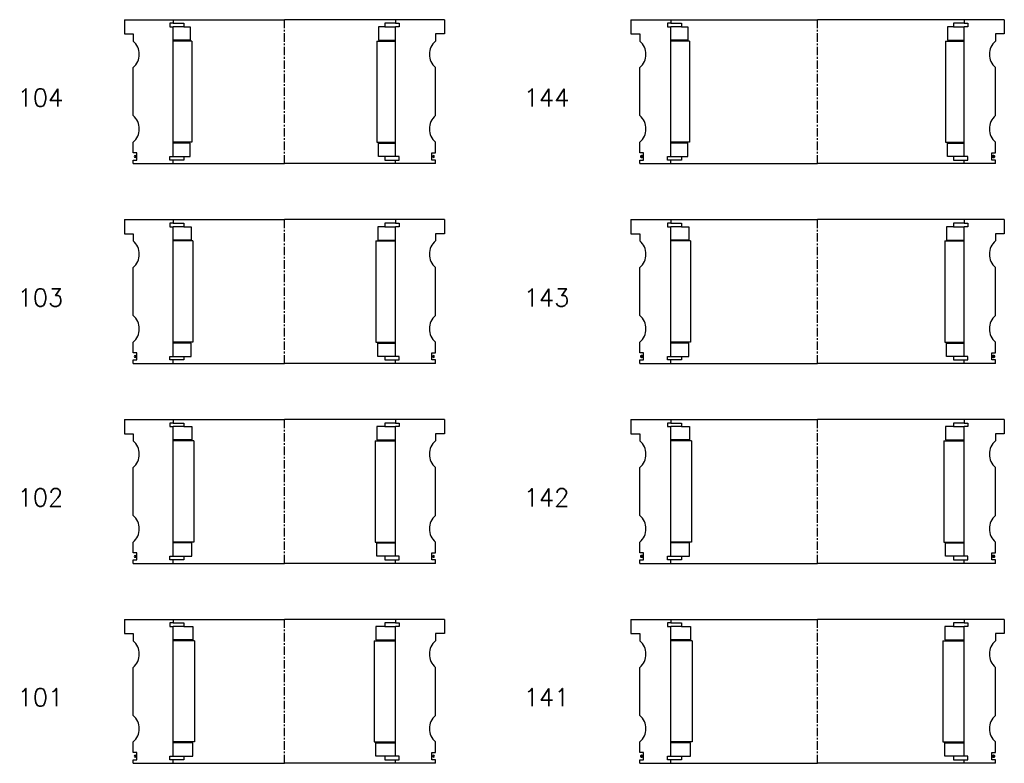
# Model space of a CAD drawing. Extents: x -2018 to 705, y -3434 to 10376.
# Tile 43 of 50: x 151 to 705, y 6020 to 6439. Entities that reach past the tile are written whole.
import ezdxf

# ---------------------------------------------------------------- set-up
doc = ezdxf.new("R2010")
doc.units = 0
doc.header["$LTSCALE"] = 0.15
doc.linetypes.add('CENTER', pattern=[50.8, 31.75, -6.35, 6.35, -6.35])
doc.layers.get('0').update_dxf_attribs({"linetype": 'CONTINUOUS'})
doc.layers.add('CENTER', color=9, linetype='CENTER')
doc.styles.add('ROMANS', font='romans')

# ---------------------------------------------------------------- blocks, each defined once
blk = doc.blocks.new('6S144210T')
for p, q in [((-105, 40.5), (-82.5, 40.5)), ((-105, 40.5), (-105, 32.5)), ((-82.5, 40.5), (0, 40.5)), ((-82.5, 40.5), (-82.5, 38.5)), ((82.5, 40.5), (0, 40.5)), ((82.5, 40.5), (82.5, 38.5)), ((105, 40.5), (82.5, 40.5)), ((105, 40.5), (105, 32.5)), ((-82.5, 38.5), (-84.5, 38.5)), ((-84.5, 38.5), (-84.5, 36.5)), ((-84.5, 36.5), (-82.5, 36.5)), ((-82.5, 38.5), (-76.5, 38.5)), ((-82.5, -36.5), (-82.5, 36.5)), ((-76.5, 36.5), (-82.5, 36.5)), ((-76.5, 38.5), (-76.5, 36.5)), ((-76.5, 36.5), (-73, 36.5)), ((-73, 36.5), (-73, 29)), ((76.5, 36.5), (73, 36.5)), ((73, 36.5), (73, 29)), ((82.5, 38.5), (76.5, 38.5)), ((76.5, 38.5), (76.5, 36.5)), ((76.5, 36.5), (82.5, 36.5)), ((82.5, 38.5), (84.5, 38.5)), ((84.5, 36.5), (82.5, 36.5)), ((82.5, -36.5), (82.5, 36.5)), ((84.5, 38.5), (84.5, 36.5)), ((-105, 32.5), (-100, 32.5)), ((-100, 32.5), (-100, 28.5)), ((-73, 29), (-82.5, 29)), ((-72, 28.5), (-82.5, 28.5)), ((-72, 28.5), (-72, -28.5)), ((72, 28.5), (72, -28.5)), ((72, 28.5), (82.5, 28.5)), ((73, 29), (82.5, 29)), ((100, 32.5), (100, 28.5)), ((105, 32.5), (100, 32.5)), ((-100, -13.5), (-100, 13.5)), ((100, -13.5), (100, 13.5)), ((-100, -34.5), (-100, -28.5)), ((-72, -28.5), (-82.5, -28.5)), ((-73, -29), (-82.5, -29)), ((-73, -36.5), (-73, -29)), ((72, -28.5), (82.5, -28.5)), ((73, -36.5), (73, -29)), ((73, -29), (82.5, -29)), ((100, -34.5), (100, -28.5)), ((-98, -34.5), (-100, -34.5)), ((-100, -40.5), (-100, -38.5)), ((-100, -38.5), (-98, -38.5)), ((-98, -38.5), (-98, -34.5)), ((-84.5, -38.5), (-84.5, -36.5)), ((-84.5, -36.5), (-82.5, -36.5)), ((-82.5, -38.5), (-84.5, -38.5)), ((-82.5, -36.5), (-76.5, -36.5)), ((-82.5, -40.5), (-82.5, -38.5)), ((-76.5, -38.5), (-82.5, -38.5)), ((-76.5, -36.5), (-76.5, -38.5)), ((-76.5, -36.5), (-73, -36.5)), ((76.5, -36.5), (73, -36.5)), ((82.5, -36.5), (76.5, -36.5)), ((76.5, -36.5), (76.5, -38.5)), ((76.5, -38.5), (82.5, -38.5)), ((84.5, -36.5), (82.5, -36.5)), ((82.5, -40.5), (82.5, -38.5)), ((82.5, -38.5), (84.5, -38.5)), ((84.5, -38.5), (84.5, -36.5)), ((98, -38.5), (98, -34.5)), ((98, -34.5), (100, -34.5)), ((100, -38.5), (98, -38.5)), ((100, -40.5), (100, -38.5)), ((-100, -40.5), (-82.5, -40.5)), ((-82.5, -40.5), (0, -40.5)), ((82.5, -40.5), (0, -40.5)), ((100, -40.5), (82.5, -40.5))]:
    blk.add_line(p, q)
at = {"const_width": 0.95}
for points in [[(-98.45, -36.52, -1), (-99.5, -36.52, -1)], [(98.45, -36.52, 1), (99.5, -36.52, 1)]]:
    blk.add_lwpolyline(points, format="xyb", close=True, dxfattribs=at)
for centre, start, end in [((-106.61, 21), 311.4096, 48.5904), ((106.61, 21), 131.4096, 228.5904), ((-106.61, -21), 311.4096, 48.5904), ((106.61, -21), 131.4096, 228.5904)]:
    blk.add_arc(centre, 10, start, end)
at = {"layer": 'CENTER'}
blk.add_line((0, -40.5), (0, 40.5), dxfattribs=at)
blk = doc.blocks.new('6S143210T')
for p, q in [((-105, 40.5), (-82.5, 40.5)), ((-105, 40.5), (-105, 32.5)), ((-82.5, 40.5), (0, 40.5)), ((-82.5, 40.5), (-82.5, 38.5)), ((82.5, 40.5), (0, 40.5)), ((82.5, 40.5), (82.5, 38.5)), ((105, 40.5), (82.5, 40.5)), ((105, 40.5), (105, 32.5)), ((-82.5, 38.5), (-84.5, 38.5)), ((-84.5, 38.5), (-84.5, 36.5)), ((-84.5, 36.5), (-82.5, 36.5)), ((-82.5, 38.5), (-76.5, 38.5)), ((-82.5, -36.5), (-82.5, 36.5)), ((-76.5, 36.5), (-82.5, 36.5)), ((-76.5, 38.5), (-76.5, 36.5)), ((-76.5, 36.5), (-72.5, 36.5)), ((-72.5, 36.5), (-72.5, 29)), ((76.5, 36.5), (72.5, 36.5)), ((72.5, 36.5), (72.5, 29)), ((82.5, 38.5), (76.5, 38.5)), ((76.5, 38.5), (76.5, 36.5)), ((76.5, 36.5), (82.5, 36.5)), ((82.5, 38.5), (84.5, 38.5)), ((84.5, 36.5), (82.5, 36.5)), ((82.5, -36.5), (82.5, 36.5)), ((84.5, 38.5), (84.5, 36.5)), ((-105, 32.5), (-100, 32.5)), ((-100, 32.5), (-100, 28.5)), ((-72.5, 29), (-82.5, 29)), ((-71.5, 28.5), (-82.5, 28.5)), ((-71.5, 28.5), (-71.5, -28.5)), ((71.5, 28.5), (71.5, -28.5)), ((71.5, 28.5), (82.5, 28.5)), ((72.5, 29), (82.5, 29)), ((100, 32.5), (100, 28.5)), ((105, 32.5), (100, 32.5)), ((-100, -13.5), (-100, 13.5)), ((100, -13.5), (100, 13.5)), ((-100, -34.5), (-100, -28.5)), ((-71.5, -28.5), (-82.5, -28.5)), ((-72.5, -29), (-82.5, -29)), ((-72.5, -36.5), (-72.5, -29)), ((71.5, -28.5), (82.5, -28.5)), ((72.5, -36.5), (72.5, -29)), ((72.5, -29), (82.5, -29)), ((100, -34.5), (100, -28.5)), ((-98, -34.5), (-100, -34.5)), ((-100, -40.5), (-100, -38.5)), ((-100, -38.5), (-98, -38.5)), ((-98, -38.5), (-98, -34.5)), ((-84.5, -38.5), (-84.5, -36.5)), ((-84.5, -36.5), (-82.5, -36.5)), ((-82.5, -38.5), (-84.5, -38.5)), ((-82.5, -36.5), (-76.5, -36.5)), ((-82.5, -40.5), (-82.5, -38.5)), ((-76.5, -38.5), (-82.5, -38.5)), ((-76.5, -36.5), (-76.5, -38.5)), ((-76.5, -36.5), (-72.5, -36.5)), ((76.5, -36.5), (72.5, -36.5)), ((82.5, -36.5), (76.5, -36.5)), ((76.5, -36.5), (76.5, -38.5)), ((76.5, -38.5), (82.5, -38.5)), ((84.5, -36.5), (82.5, -36.5)), ((82.5, -40.5), (82.5, -38.5)), ((82.5, -38.5), (84.5, -38.5)), ((84.5, -38.5), (84.5, -36.5)), ((98, -38.5), (98, -34.5)), ((98, -34.5), (100, -34.5)), ((100, -38.5), (98, -38.5)), ((100, -40.5), (100, -38.5)), ((-100, -40.5), (-82.5, -40.5)), ((-82.5, -40.5), (0, -40.5)), ((82.5, -40.5), (0, -40.5)), ((100, -40.5), (82.5, -40.5))]:
    blk.add_line(p, q)
at = {"const_width": 0.95}
for points in [[(-98.45, -36.52, -1), (-99.5, -36.52, -1)], [(98.45, -36.52, 1), (99.5, -36.52, 1)]]:
    blk.add_lwpolyline(points, format="xyb", close=True, dxfattribs=at)
for centre, start, end in [((-106.61, 21), 311.4096, 48.5904), ((106.61, 21), 131.4096, 228.5904), ((-106.61, -21), 311.4096, 48.5904), ((106.61, -21), 131.4096, 228.5904)]:
    blk.add_arc(centre, 10, start, end)
at = {"layer": 'CENTER'}
blk.add_line((0, -40.5), (0, 40.5), dxfattribs=at)
blk = doc.blocks.new('6S142210T')
for p, q in [((-105, 40.5), (-82.5, 40.5)), ((-105, 40.5), (-105, 32.5)), ((-82.5, 40.5), (0, 40.5)), ((-82.5, 40.5), (-82.5, 38.5)), ((82.5, 40.5), (0, 40.5)), ((82.5, 40.5), (82.5, 38.5)), ((105, 40.5), (82.5, 40.5)), ((105, 40.5), (105, 32.5)), ((-82.5, 38.5), (-84.5, 38.5)), ((-84.5, 38.5), (-84.5, 36.5)), ((-84.5, 36.5), (-82.5, 36.5)), ((-82.5, 38.5), (-76.5, 38.5)), ((-82.5, -36.5), (-82.5, 36.5)), ((-76.5, 36.5), (-82.5, 36.5)), ((-76.5, 38.5), (-76.5, 36.5)), ((-76.5, 36.5), (-72, 36.5)), ((-72, 36.5), (-72, 29)), ((76.5, 36.5), (72, 36.5)), ((72, 36.5), (72, 29)), ((82.5, 38.5), (76.5, 38.5)), ((76.5, 38.5), (76.5, 36.5)), ((76.5, 36.5), (82.5, 36.5)), ((82.5, 38.5), (84.5, 38.5)), ((84.5, 36.5), (82.5, 36.5)), ((82.5, -36.5), (82.5, 36.5)), ((84.5, 38.5), (84.5, 36.5)), ((-105, 32.5), (-100, 32.5)), ((-100, 32.5), (-100, 28.5)), ((-72, 29), (-82.5, 29)), ((-71, 28.5), (-82.5, 28.5)), ((-71, 28.5), (-71, -28.5)), ((71, 28.5), (71, -28.5)), ((71, 28.5), (82.5, 28.5)), ((72, 29), (82.5, 29)), ((100, 32.5), (100, 28.5)), ((105, 32.5), (100, 32.5)), ((-100, -13.5), (-100, 13.5)), ((100, -13.5), (100, 13.5)), ((-100, -34.5), (-100, -28.5)), ((-71, -28.5), (-82.5, -28.5)), ((-72, -29), (-82.5, -29)), ((-72, -36.5), (-72, -29)), ((71, -28.5), (82.5, -28.5)), ((72, -36.5), (72, -29)), ((72, -29), (82.5, -29)), ((100, -34.5), (100, -28.5)), ((-98, -34.5), (-100, -34.5)), ((-100, -40.5), (-100, -38.5)), ((-100, -38.5), (-98, -38.5)), ((-98, -38.5), (-98, -34.5)), ((-84.5, -38.5), (-84.5, -36.5)), ((-84.5, -36.5), (-82.5, -36.5)), ((-82.5, -38.5), (-84.5, -38.5)), ((-82.5, -36.5), (-76.5, -36.5)), ((-82.5, -40.5), (-82.5, -38.5)), ((-76.5, -38.5), (-82.5, -38.5)), ((-76.5, -36.5), (-76.5, -38.5)), ((-76.5, -36.5), (-72, -36.5)), ((76.5, -36.5), (72, -36.5)), ((82.5, -36.5), (76.5, -36.5)), ((76.5, -36.5), (76.5, -38.5)), ((76.5, -38.5), (82.5, -38.5)), ((84.5, -36.5), (82.5, -36.5)), ((82.5, -40.5), (82.5, -38.5)), ((82.5, -38.5), (84.5, -38.5)), ((84.5, -38.5), (84.5, -36.5)), ((98, -38.5), (98, -34.5)), ((98, -34.5), (100, -34.5)), ((100, -38.5), (98, -38.5)), ((100, -40.5), (100, -38.5)), ((-100, -40.5), (-82.5, -40.5)), ((-82.5, -40.5), (0, -40.5)), ((82.5, -40.5), (0, -40.5)), ((100, -40.5), (82.5, -40.5))]:
    blk.add_line(p, q)
at = {"const_width": 0.95}
for points in [[(-98.45, -36.52, -1), (-99.5, -36.52, -1)], [(98.45, -36.52, 1), (99.5, -36.52, 1)]]:
    blk.add_lwpolyline(points, format="xyb", close=True, dxfattribs=at)
for centre, start, end in [((-106.61, 21), 311.4096, 48.5904), ((106.61, 21), 131.4096, 228.5904), ((-106.61, -21), 311.4096, 48.5904), ((106.61, -21), 131.4096, 228.5904)]:
    blk.add_arc(centre, 10, start, end)
at = {"layer": 'CENTER'}
blk.add_line((0, -40.5), (0, 40.5), dxfattribs=at)
blk = doc.blocks.new('6S141210T')
for p, q in [((-105, 40.5), (-82.5, 40.5)), ((-105, 40.5), (-105, 32.5)), ((-82.5, 40.5), (0, 40.5)), ((-82.5, 40.5), (-82.5, 38.5)), ((82.5, 40.5), (0, 40.5)), ((82.5, 40.5), (82.5, 38.5)), ((105, 40.5), (82.5, 40.5)), ((105, 40.5), (105, 32.5)), ((-82.5, 38.5), (-84.5, 38.5)), ((-84.5, 38.5), (-84.5, 36.5)), ((-84.5, 36.5), (-82.5, 36.5)), ((-82.5, 38.5), (-76.5, 38.5)), ((-82.5, -36.5), (-82.5, 36.5)), ((-76.5, 36.5), (-82.5, 36.5)), ((-76.5, 38.5), (-76.5, 36.5)), ((-76.5, 36.5), (-71.5, 36.5)), ((-71.5, 36.5), (-71.5, 29)), ((76.5, 36.5), (71.5, 36.5)), ((71.5, 36.5), (71.5, 29)), ((82.5, 38.5), (76.5, 38.5)), ((76.5, 38.5), (76.5, 36.5)), ((76.5, 36.5), (82.5, 36.5)), ((82.5, 38.5), (84.5, 38.5)), ((84.5, 36.5), (82.5, 36.5)), ((82.5, -36.5), (82.5, 36.5)), ((84.5, 38.5), (84.5, 36.5)), ((-105, 32.5), (-100, 32.5)), ((-100, 32.5), (-100, 28.5)), ((-71.5, 29), (-82.5, 29)), ((-70.5, 28.5), (-82.5, 28.5)), ((-70.5, 28.5), (-70.5, -28.5)), ((70.5, 28.5), (70.5, -28.5)), ((70.5, 28.5), (82.5, 28.5)), ((71.5, 29), (82.5, 29)), ((100, 32.5), (100, 28.5)), ((105, 32.5), (100, 32.5)), ((-100, -13.5), (-100, 13.5)), ((100, -13.5), (100, 13.5)), ((-100, -34.5), (-100, -28.5)), ((-70.5, -28.5), (-82.5, -28.5)), ((-71.5, -29), (-82.5, -29)), ((-71.5, -36.5), (-71.5, -29)), ((70.5, -28.5), (82.5, -28.5)), ((71.5, -36.5), (71.5, -29)), ((71.5, -29), (82.5, -29)), ((100, -34.5), (100, -28.5)), ((-98, -34.5), (-100, -34.5)), ((-100, -40.5), (-100, -38.5)), ((-100, -38.5), (-98, -38.5)), ((-98, -38.5), (-98, -34.5)), ((-84.5, -38.5), (-84.5, -36.5)), ((-84.5, -36.5), (-82.5, -36.5)), ((-82.5, -38.5), (-84.5, -38.5)), ((-82.5, -36.5), (-76.5, -36.5)), ((-82.5, -40.5), (-82.5, -38.5)), ((-76.5, -38.5), (-82.5, -38.5)), ((-76.5, -36.5), (-76.5, -38.5)), ((-76.5, -36.5), (-71.5, -36.5)), ((76.5, -36.5), (71.5, -36.5)), ((82.5, -36.5), (76.5, -36.5)), ((76.5, -36.5), (76.5, -38.5)), ((76.5, -38.5), (82.5, -38.5)), ((84.5, -36.5), (82.5, -36.5)), ((82.5, -40.5), (82.5, -38.5)), ((82.5, -38.5), (84.5, -38.5)), ((84.5, -38.5), (84.5, -36.5)), ((98, -38.5), (98, -34.5)), ((98, -34.5), (100, -34.5)), ((100, -38.5), (98, -38.5)), ((100, -40.5), (100, -38.5)), ((-100, -40.5), (-82.5, -40.5)), ((-82.5, -40.5), (0, -40.5)), ((82.5, -40.5), (0, -40.5)), ((100, -40.5), (82.5, -40.5))]:
    blk.add_line(p, q)
at = {"const_width": 0.95}
for points in [[(-98.45, -36.52, -1), (-99.5, -36.52, -1)], [(98.45, -36.52, 1), (99.5, -36.52, 1)]]:
    blk.add_lwpolyline(points, format="xyb", close=True, dxfattribs=at)
for centre, start, end in [((-106.61, 21), 311.4096, 48.5904), ((106.61, 21), 131.4096, 228.5904), ((-106.61, -21), 311.4096, 48.5904), ((106.61, -21), 131.4096, 228.5904)]:
    blk.add_arc(centre, 10, start, end)
at = {"layer": 'CENTER'}
blk.add_line((0, -40.5), (0, 40.5), dxfattribs=at)
blk = doc.blocks.new('6S104180T')
for p, q in [((-90, 40.5), (-62.5, 40.5)), ((-90, 40.5), (-90, 32.5)), ((-62.5, 40.5), (0, 40.5)), ((-62.5, 40.5), (-62.5, 38.5)), ((62.5, 40.5), (0, 40.5)), ((62.5, 40.5), (62.5, 38.5)), ((90, 40.5), (62.5, 40.5)), ((90, 40.5), (90, 32.5)), ((-62.5, 38.5), (-64.5, 38.5)), ((-64.5, 38.5), (-64.5, 36.5)), ((-64.5, 36.5), (-62.5, 36.5)), ((-62.5, 38.5), (-56.5, 38.5)), ((-62.5, -36.5), (-62.5, 36.5)), ((-56.5, 36.5), (-62.5, 36.5)), ((-56.5, 38.5), (-56.5, 36.5)), ((-56.5, 36.5), (-53, 36.5)), ((-53, 36.5), (-53, 29)), ((56.5, 36.5), (53, 36.5)), ((53, 36.5), (53, 29)), ((62.5, 38.5), (56.5, 38.5)), ((56.5, 38.5), (56.5, 36.5)), ((56.5, 36.5), (62.5, 36.5)), ((62.5, 38.5), (64.5, 38.5)), ((64.5, 36.5), (62.5, 36.5)), ((62.5, -36.5), (62.5, 36.5)), ((64.5, 38.5), (64.5, 36.5)), ((-90, 32.5), (-85, 32.5)), ((-85, 32.5), (-85, 28.5)), ((-53, 29), (-62.5, 29)), ((-52, 28.5), (-62.5, 28.5)), ((-52, 28.5), (-52, -28.5)), ((52, 28.5), (52, -28.5)), ((52, 28.5), (62.5, 28.5)), ((53, 29), (62.5, 29)), ((85, 32.5), (85, 28.5)), ((90, 32.5), (85, 32.5)), ((-85, -13.5), (-85, 13.5)), ((85, -13.5), (85, 13.5)), ((-85, -34.5), (-85, -28.5)), ((-52, -28.5), (-62.5, -28.5)), ((-53, -29), (-62.5, -29)), ((-53, -36.5), (-53, -29)), ((52, -28.5), (62.5, -28.5)), ((53, -36.5), (53, -29)), ((53, -29), (62.5, -29)), ((85, -34.5), (85, -28.5)), ((-83, -34.5), (-85, -34.5)), ((-85, -40.5), (-85, -38.5)), ((-85, -38.5), (-83, -38.5)), ((-83, -38.5), (-83, -34.5)), ((-64.5, -38.5), (-64.5, -36.5)), ((-64.5, -36.5), (-62.5, -36.5)), ((-62.5, -38.5), (-64.5, -38.5)), ((-62.5, -36.5), (-56.5, -36.5)), ((-62.5, -40.5), (-62.5, -38.5)), ((-56.5, -38.5), (-62.5, -38.5)), ((-56.5, -36.5), (-56.5, -38.5)), ((-56.5, -36.5), (-53, -36.5)), ((56.5, -36.5), (53, -36.5)), ((62.5, -36.5), (56.5, -36.5)), ((56.5, -36.5), (56.5, -38.5)), ((56.5, -38.5), (62.5, -38.5)), ((64.5, -36.5), (62.5, -36.5)), ((62.5, -40.5), (62.5, -38.5)), ((62.5, -38.5), (64.5, -38.5)), ((64.5, -38.5), (64.5, -36.5)), ((83, -38.5), (83, -34.5)), ((83, -34.5), (85, -34.5)), ((85, -38.5), (83, -38.5)), ((85, -40.5), (85, -38.5)), ((-85, -40.5), (-62.5, -40.5)), ((-62.5, -40.5), (0, -40.5)), ((62.5, -40.5), (0, -40.5)), ((85, -40.5), (62.5, -40.5))]:
    blk.add_line(p, q)
for centre, radius, start, end in [((-91.61, 21), 10, 311.4096, 48.5904), ((91.61, 21), 10, 131.4096, 228.5904), ((-91.61, -21), 10, 311.4096, 48.5904), ((91.61, -21), 10, 131.4096, 228.5904), ((-83.98, -36.52), 0.525, 0, 180), ((-83.98, -36.52), 0.525, 180, 0), ((83.98, -36.52), 0.525, 0, 180), ((83.98, -36.52), 0.525, 180, 0)]:
    blk.add_arc(centre, radius, start, end)
at = {"layer": 'CENTER'}
blk.add_line((0, -40.5), (0, 40.5), dxfattribs=at)
blk = doc.blocks.new('6S103180T')
for p, q in [((-90, 40.5), (-62.5, 40.5)), ((-90, 40.5), (-90, 32.5)), ((-62.5, 40.5), (0, 40.5)), ((-62.5, 40.5), (-62.5, 38.5)), ((62.5, 40.5), (0, 40.5)), ((62.5, 40.5), (62.5, 38.5)), ((90, 40.5), (62.5, 40.5)), ((90, 40.5), (90, 32.5)), ((-62.5, 38.5), (-64.5, 38.5)), ((-64.5, 38.5), (-64.5, 36.5)), ((-64.5, 36.5), (-62.5, 36.5)), ((-62.5, 38.5), (-56.5, 38.5)), ((-62.5, -36.5), (-62.5, 36.5)), ((-56.5, 36.5), (-62.5, 36.5)), ((-56.5, 38.5), (-56.5, 36.5)), ((-56.5, 36.5), (-52.5, 36.5)), ((-52.5, 36.5), (-52.5, 29)), ((56.5, 36.5), (52.5, 36.5)), ((52.5, 36.5), (52.5, 29)), ((62.5, 38.5), (56.5, 38.5)), ((56.5, 38.5), (56.5, 36.5)), ((56.5, 36.5), (62.5, 36.5)), ((62.5, 38.5), (64.5, 38.5)), ((64.5, 36.5), (62.5, 36.5)), ((62.5, -36.5), (62.5, 36.5)), ((64.5, 38.5), (64.5, 36.5)), ((-90, 32.5), (-85, 32.5)), ((-85, 32.5), (-85, 28.5)), ((-52.5, 29), (-62.5, 29)), ((-51.5, 28.5), (-62.5, 28.5)), ((-51.5, 28.5), (-51.5, -28.5)), ((51.5, 28.5), (51.5, -28.5)), ((51.5, 28.5), (62.5, 28.5)), ((52.5, 29), (62.5, 29)), ((85, 32.5), (85, 28.5)), ((90, 32.5), (85, 32.5)), ((-85, -13.5), (-85, 13.5)), ((85, -13.5), (85, 13.5)), ((-85, -34.5), (-85, -28.5)), ((-51.5, -28.5), (-62.5, -28.5)), ((-52.5, -29), (-62.5, -29)), ((-52.5, -36.5), (-52.5, -29)), ((51.5, -28.5), (62.5, -28.5)), ((52.5, -36.5), (52.5, -29)), ((52.5, -29), (62.5, -29)), ((85, -34.5), (85, -28.5)), ((-83, -34.5), (-85, -34.5)), ((-85, -40.5), (-85, -38.5)), ((-85, -38.5), (-83, -38.5)), ((-83, -38.5), (-83, -34.5)), ((-64.5, -38.5), (-64.5, -36.5)), ((-64.5, -36.5), (-62.5, -36.5)), ((-62.5, -38.5), (-64.5, -38.5)), ((-62.5, -36.5), (-56.5, -36.5)), ((-62.5, -40.5), (-62.5, -38.5)), ((-56.5, -38.5), (-62.5, -38.5)), ((-56.5, -36.5), (-56.5, -38.5)), ((-56.5, -36.5), (-52.5, -36.5)), ((56.5, -36.5), (52.5, -36.5)), ((62.5, -36.5), (56.5, -36.5)), ((56.5, -36.5), (56.5, -38.5)), ((56.5, -38.5), (62.5, -38.5)), ((64.5, -36.5), (62.5, -36.5)), ((62.5, -40.5), (62.5, -38.5)), ((62.5, -38.5), (64.5, -38.5)), ((64.5, -38.5), (64.5, -36.5)), ((83, -38.5), (83, -34.5)), ((83, -34.5), (85, -34.5)), ((85, -38.5), (83, -38.5)), ((85, -40.5), (85, -38.5)), ((-85, -40.5), (-62.5, -40.5)), ((-62.5, -40.5), (0, -40.5)), ((62.5, -40.5), (0, -40.5)), ((85, -40.5), (62.5, -40.5))]:
    blk.add_line(p, q)
for centre, radius, start, end in [((-91.61, 21), 10, 311.4096, 48.5904), ((91.61, 21), 10, 131.4096, 228.5904), ((-91.61, -21), 10, 311.4096, 48.5904), ((91.61, -21), 10, 131.4096, 228.5904), ((-83.98, -36.52), 0.525, 0, 180), ((-83.98, -36.52), 0.525, 180, 0), ((83.98, -36.52), 0.525, 0, 180), ((83.98, -36.52), 0.525, 180, 0)]:
    blk.add_arc(centre, radius, start, end)
at = {"layer": 'CENTER'}
blk.add_line((0, -40.5), (0, 40.5), dxfattribs=at)
blk = doc.blocks.new('6S102180T')
for p, q in [((-90, 40.5), (-62.5, 40.5)), ((-90, 40.5), (-90, 32.5)), ((-62.5, 40.5), (0, 40.5)), ((-62.5, 40.5), (-62.5, 38.5)), ((62.5, 40.5), (0, 40.5)), ((62.5, 40.5), (62.5, 38.5)), ((90, 40.5), (62.5, 40.5)), ((90, 40.5), (90, 32.5)), ((-62.5, 38.5), (-64.5, 38.5)), ((-64.5, 38.5), (-64.5, 36.5)), ((-64.5, 36.5), (-62.5, 36.5)), ((-62.5, 38.5), (-56.5, 38.5)), ((-62.5, -36.5), (-62.5, 36.5)), ((-56.5, 36.5), (-62.5, 36.5)), ((-56.5, 38.5), (-56.5, 36.5)), ((-56.5, 36.5), (-52, 36.5)), ((-52, 36.5), (-52, 29)), ((56.5, 36.5), (52, 36.5)), ((52, 36.5), (52, 29)), ((62.5, 38.5), (56.5, 38.5)), ((56.5, 38.5), (56.5, 36.5)), ((56.5, 36.5), (62.5, 36.5)), ((62.5, 38.5), (64.5, 38.5)), ((64.5, 36.5), (62.5, 36.5)), ((62.5, -36.5), (62.5, 36.5)), ((64.5, 38.5), (64.5, 36.5)), ((-90, 32.5), (-85, 32.5)), ((-85, 32.5), (-85, 28.5)), ((-52, 29), (-62.5, 29)), ((-51, 28.5), (-62.5, 28.5)), ((-51, 28.5), (-51, -28.5)), ((51, 28.5), (51, -28.5)), ((51, 28.5), (62.5, 28.5)), ((52, 29), (62.5, 29)), ((85, 32.5), (85, 28.5)), ((90, 32.5), (85, 32.5)), ((-85, -13.5), (-85, 13.5)), ((85, -13.5), (85, 13.5)), ((-85, -34.5), (-85, -28.5)), ((-51, -28.5), (-62.5, -28.5)), ((-52, -29), (-62.5, -29)), ((-52, -36.5), (-52, -29)), ((51, -28.5), (62.5, -28.5)), ((52, -36.5), (52, -29)), ((52, -29), (62.5, -29)), ((85, -34.5), (85, -28.5)), ((-83, -34.5), (-85, -34.5)), ((-85, -40.5), (-85, -38.5)), ((-85, -38.5), (-83, -38.5)), ((-83, -38.5), (-83, -34.5)), ((-64.5, -38.5), (-64.5, -36.5)), ((-64.5, -36.5), (-62.5, -36.5)), ((-62.5, -38.5), (-64.5, -38.5)), ((-62.5, -36.5), (-56.5, -36.5)), ((-62.5, -40.5), (-62.5, -38.5)), ((-56.5, -38.5), (-62.5, -38.5)), ((-56.5, -36.5), (-56.5, -38.5)), ((-56.5, -36.5), (-52, -36.5)), ((56.5, -36.5), (52, -36.5)), ((62.5, -36.5), (56.5, -36.5)), ((56.5, -36.5), (56.5, -38.5)), ((56.5, -38.5), (62.5, -38.5)), ((64.5, -36.5), (62.5, -36.5)), ((62.5, -40.5), (62.5, -38.5)), ((62.5, -38.5), (64.5, -38.5)), ((64.5, -38.5), (64.5, -36.5)), ((83, -38.5), (83, -34.5)), ((83, -34.5), (85, -34.5)), ((85, -38.5), (83, -38.5)), ((85, -40.5), (85, -38.5)), ((-85, -40.5), (-62.5, -40.5)), ((-62.5, -40.5), (0, -40.5)), ((62.5, -40.5), (0, -40.5)), ((85, -40.5), (62.5, -40.5))]:
    blk.add_line(p, q)
for centre, radius, start, end in [((-91.61, 21), 10, 311.4096, 48.5904), ((91.61, 21), 10, 131.4096, 228.5904), ((-91.61, -21), 10, 311.4096, 48.5904), ((91.61, -21), 10, 131.4096, 228.5904), ((-83.98, -36.52), 0.525, 0, 180), ((-83.98, -36.52), 0.525, 180, 0), ((83.98, -36.52), 0.525, 0, 180), ((83.98, -36.52), 0.525, 180, 0)]:
    blk.add_arc(centre, radius, start, end)
at = {"layer": 'CENTER'}
blk.add_line((0, -40.5), (0, 40.5), dxfattribs=at)
blk = doc.blocks.new('6S101180T')
for p, q in [((-90, 40.5), (-62.5, 40.5)), ((-90, 40.5), (-90, 32.5)), ((-62.5, 40.5), (0, 40.5)), ((-62.5, 40.5), (-62.5, 38.5)), ((62.5, 40.5), (0, 40.5)), ((62.5, 40.5), (62.5, 38.5)), ((90, 40.5), (62.5, 40.5)), ((90, 40.5), (90, 32.5)), ((-62.5, 38.5), (-64.5, 38.5)), ((-64.5, 38.5), (-64.5, 36.5)), ((-64.5, 36.5), (-62.5, 36.5)), ((-62.5, 38.5), (-56.5, 38.5)), ((-62.5, -36.5), (-62.5, 36.5)), ((-56.5, 36.5), (-62.5, 36.5)), ((-56.5, 38.5), (-56.5, 36.5)), ((-56.5, 36.5), (-51.5, 36.5)), ((-51.5, 36.5), (-51.5, 29)), ((56.5, 36.5), (51.5, 36.5)), ((51.5, 36.5), (51.5, 29)), ((62.5, 38.5), (56.5, 38.5)), ((56.5, 38.5), (56.5, 36.5)), ((56.5, 36.5), (62.5, 36.5)), ((62.5, 38.5), (64.5, 38.5)), ((64.5, 36.5), (62.5, 36.5)), ((62.5, -36.5), (62.5, 36.5)), ((64.5, 38.5), (64.5, 36.5)), ((-90, 32.5), (-85, 32.5)), ((-85, 32.5), (-85, 28.5)), ((-51.5, 29), (-62.5, 29)), ((-50.5, 28.5), (-62.5, 28.5)), ((-50.5, 28.5), (-50.5, -28.5)), ((50.5, 28.5), (50.5, -28.5)), ((50.5, 28.5), (62.5, 28.5)), ((51.5, 29), (62.5, 29)), ((85, 32.5), (85, 28.5)), ((90, 32.5), (85, 32.5)), ((-85, -13.5), (-85, 13.5)), ((85, -13.5), (85, 13.5)), ((-85, -34.5), (-85, -28.5)), ((-50.5, -28.5), (-62.5, -28.5)), ((-51.5, -29), (-62.5, -29)), ((-51.5, -36.5), (-51.5, -29)), ((50.5, -28.5), (62.5, -28.5)), ((51.5, -36.5), (51.5, -29)), ((51.5, -29), (62.5, -29)), ((85, -34.5), (85, -28.5)), ((-83, -34.5), (-85, -34.5)), ((-85, -40.5), (-85, -38.5)), ((-85, -38.5), (-83, -38.5)), ((-83, -38.5), (-83, -34.5)), ((-64.5, -38.5), (-64.5, -36.5)), ((-64.5, -36.5), (-62.5, -36.5)), ((-62.5, -38.5), (-64.5, -38.5)), ((-62.5, -36.5), (-56.5, -36.5)), ((-62.5, -40.5), (-62.5, -38.5)), ((-56.5, -38.5), (-62.5, -38.5)), ((-56.5, -36.5), (-56.5, -38.5)), ((-56.5, -36.5), (-51.5, -36.5)), ((56.5, -36.5), (51.5, -36.5)), ((62.5, -36.5), (56.5, -36.5)), ((56.5, -36.5), (56.5, -38.5)), ((56.5, -38.5), (62.5, -38.5)), ((64.5, -36.5), (62.5, -36.5)), ((62.5, -40.5), (62.5, -38.5)), ((62.5, -38.5), (64.5, -38.5)), ((64.5, -38.5), (64.5, -36.5)), ((83, -38.5), (83, -34.5)), ((83, -34.5), (85, -34.5)), ((85, -38.5), (83, -38.5)), ((85, -40.5), (85, -38.5)), ((-85, -40.5), (-62.5, -40.5)), ((-62.5, -40.5), (0, -40.5)), ((62.5, -40.5), (0, -40.5)), ((85, -40.5), (62.5, -40.5))]:
    blk.add_line(p, q)
for centre, radius, start, end in [((-91.61, 21), 10, 311.4096, 48.5904), ((91.61, 21), 10, 131.4096, 228.5904), ((-91.61, -21), 10, 311.4096, 48.5904), ((91.61, -21), 10, 131.4096, 228.5904), ((-83.98, -36.52), 0.525, 0, 180), ((-83.98, -36.52), 0.525, 180, 0), ((83.98, -36.52), 0.525, 0, 180), ((83.98, -36.52), 0.525, 180, 0)]:
    blk.add_arc(centre, radius, start, end)
at = {"layer": 'CENTER'}
blk.add_line((0, -40.5), (0, 40.5), dxfattribs=at)

msp = doc.modelspace()

# ---------------------------------------------------------------- block references
for name, p in [('6S104180T', (300, 6398.5)), ('6S144210T', (600, 6398.5)), ('6S103180T', (300, 6286)), ('6S143210T', (600, 6286)), ('6S102180T', (300, 6173.5)), ('6S142210T', (600, 6173.5)), ('6S101180T', (300, 6061)), ('6S141210T', (600, 6061))]:
    msp.add_blockref(name, p)

# ---------------------------------------------------------------- texts
at = {"style": 'ROMANS'}
for s, p in [('104', (149.92, 6390.12)), ('144', (434.64, 6390.12)), ('103', (149.92, 6277.62)), ('143', (434.64, 6277.62)), ('102', (149.92, 6165.12)), ('142', (434.64, 6165.12)), ('101', (149.92, 6052.62)), ('141', (434.64, 6052.62))]:
    msp.add_text(s, height=10, dxfattribs=at).set_placement(p)

doc.saveas('drawing.dxf')
